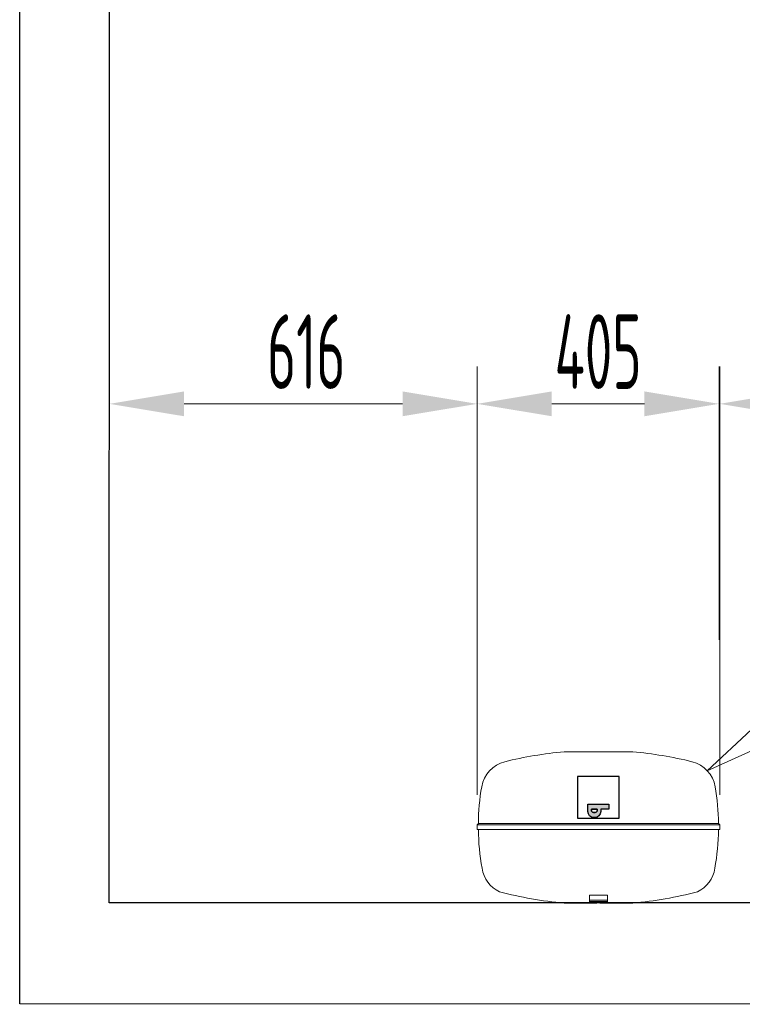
# Model space of a CAD drawing. Header units: millimetres. Extents: x 1279 to 58476, y -6899 to 74987.
# Tile 220 of 250: x 38749 to 39959, y 68656 to 70306. Entities that reach past the tile are written whole.
import ezdxf

# ---------------------------------------------------------------- set-up
doc = ezdxf.new("R2010")
doc.units = ezdxf.units.MM
for name, color, linetype, lineweight in [('JS_VYT_POPIS - OBECNĚ', 7, 'Continuous', 5), ('Schraffur (ISO)', 7, 'Continuous', 18), ('Skizziergeometrie (ISO)', 7, 'Continuous', 25), ('UT_KOTY - DIMENZE', 7, 'Continuous', 5)]:
    doc.layers.add(name, color=color, linetype=linetype, lineweight=lineweight)
doc.styles.add('ISOCP 2.5', font='isocp.shx', dxfattribs={"width": 0.6, "height": 2.5})

# ---------------------------------------------------------------- blocks, each defined once
blk = doc.blocks.new('_ClosedBlank')
at = {"color": 0, "linetype": 'ByBlock', "lineweight": -2}
for p, q in [((-1, 0.167), (0, 0)), ((-1, 0.167), (-1, -0.167)), ((0, 0), (-1, -0.167))]:
    blk.add_line(p, q, dxfattribs=at)
blk = doc.blocks.new('P gross')
at = {"layer": 'Schraffur (ISO)'}
h = blk.add_hatch(color=256, dxfattribs=at)
edge = h.paths.add_edge_path(flags=16)
edge.add_line((8.77, 4.69), (7.98, 4.69))
edge.add_line((7.98, 4.69), (7.98, 0.78))
edge.add_line((7.98, 0.78), (8.77, 0.78))
edge.add_arc((8.77, 2.28), 1.5, 270, 360)
edge.add_line((10.27, 2.28), (10.27, 3.19))
edge.add_arc((8.77, 3.19), 1.5, 0, 90)
edge = h.paths.add_edge_path()
edge.add_line((4.48, 7.03), (4.48, -7.03))
edge.add_line((4.48, -7.03), (7.98, -7.03))
edge.add_line((7.98, -7.03), (7.98, -1.56))
edge.add_line((7.98, -1.56), (9.56, -1.56))
edge.add_arc((9.56, 2.44), 4, 270, 360)
edge.add_line((13.56, 2.44), (13.56, 3.03))
edge.add_arc((9.56, 3.03), 4, 0, 90)
edge.add_line((9.56, 7.03), (4.48, 7.03))
for p, q in [((4.48, 7.03), (4.48, -7.03)), ((9.56, 7.03), (4.48, 7.03)), ((8.77, 4.69), (7.98, 4.69)), ((7.98, 4.69), (7.98, 0.78)), ((7.98, 0.78), (8.77, 0.78)), ((10.27, 2.28), (10.27, 3.19)), ((13.56, 2.44), (13.56, 3.03)), ((7.98, -1.56), (9.56, -1.56)), ((7.98, -7.03), (7.98, -1.56)), ((4.48, -7.03), (7.98, -7.03))]:
    blk.add_line(p, q)
for centre, radius, start, end in [((9.56, 3.03), 4, 0, 90), ((8.77, 3.19), 1.5, 0, 90), ((8.77, 2.28), 1.5, 270, 0), ((9.56, 2.44), 4, 270, 0)]:
    blk.add_arc(centre, radius, start, end)
at = {"layer": 'Skizziergeometrie (ISO)'}
for p, q in [((-14, 14.01), (14, 14.01)), ((-14, -14.01), (-14, 14.01)), ((14, 14.01), (14, -14.01)), ((4.48, 7.03), (4.48, -7.03)), ((9.56, 7.03), (4.48, 7.03)), ((7.98, 0.78), (7.98, 4.69)), ((7.98, 4.69), (8.77, 4.69)), ((8.77, 0.78), (7.98, 0.78)), ((10.27, 3.19), (10.27, 2.28)), ((13.56, 2.44), (13.56, 3.03)), ((7.98, -7.03), (7.98, -1.56)), ((7.98, -1.56), (9.56, -1.56)), ((4.48, -7.03), (7.98, -7.03)), ((14, -14.01), (-14, -14.01))]:
    blk.add_line(p, q, dxfattribs=at)
for centre, radius, start, end in [((9.56, 3.03), 4, 0, 90), ((8.77, 3.19), 1.5, 0, 90), ((8.77, 2.28), 1.5, 270, 0), ((9.56, 2.44), 4, 270, 0)]:
    blk.add_arc(centre, radius, start, end, dxfattribs=at)

msp = doc.modelspace()

# ---------------------------------------------------------------- linework, layer by layer
for p, q in [((38748.5, 68656.5), (38749, 70555.3)), ((38898.6, 68826), (38898.9, 70555.3)), ((41031, 68825.5), (38898.6, 68826)), ((41181, 68655.9), (38748.5, 68656.5))]:
    msp.add_line(p, q)
at = {"color": 0, "lineweight": 5}
for p, q in [((39662.8, 69079), (39772.8, 69079)), ((39516.8, 68958.7), (39514.7, 68956.7)), ((39920.9, 68956.7), (39514.7, 68956.7)), ((39514.7, 68956.7), (39514.7, 68948.7)), ((39920.9, 68948.7), (39514.7, 68948.7)), ((39516.8, 68958.7), (39918.9, 68958.7)), ((39918.9, 68958.7), (39920.9, 68956.7)), ((39920.9, 68956.7), (39920.9, 68948.7)), ((39702.8, 68839), (39702.8, 68837.5)), ((39732.8, 68839), (39702.8, 68839)), ((39702.8, 68830.2), (39702.8, 68837.5)), ((39732.8, 68837.5), (39732.8, 68839)), ((39732.8, 68837.5), (39732.8, 68830.2)), ((39712, 68825.4), (39662.7, 68825.4)), ((39702.8, 68830.2), (39702.8, 68828.2)), ((39702.8, 68825.5), (39702.8, 68828.2)), ((39702.8, 68825.5), (39702.8, 68825.4)), ((39712.5, 68825.4), (39702.8, 68825.4)), ((39714.3, 68826.9), (39714.3, 68826.2)), ((39721.3, 68826.2), (39721.3, 68826.9)), ((39732.8, 68825.4), (39723.2, 68825.4)), ((39773, 68825.4), (39723.6, 68825.4)), ((39732.8, 68828.2), (39732.8, 68830.2)), ((39732.8, 68828.2), (39732.8, 68825.5)), ((39732.8, 68825.4), (39732.8, 68825.5))]:
    msp.add_line(p, q, dxfattribs=at)
at = {"color": 0, "lineweight": 5, "flags": 128}
msp.add_lwpolyline([(39712, 68825.5), (39712.2, 68825.4), (39712.4, 68825.4), (39712.8, 68825.4), (39713.2, 68825.4), (39713.6, 68825.5), (39714.1, 68825.5), (39714.6, 68825.6), (39715.2, 68825.7), (39715.9, 68825.8), (39716.5, 68825.8), (39717.2, 68825.8), (39717.8, 68825.9), (39718.5, 68825.8), (39719.1, 68825.8), (39719.8, 68825.8), (39720.4, 68825.7), (39721, 68825.6), (39721.6, 68825.5), (39722.1, 68825.5), (39722.5, 68825.4), (39722.9, 68825.4), (39723.2, 68825.4), (39723.5, 68825.4), (39723.7, 68825.5)], dxfattribs=at)
at = {"color": 0, "lineweight": 5}
for centre, radius, start, end in [((39717.8, 68429.5), 652, 95.0567, 103.91), ((39662.8, 69051), 28, 90, 95.0567), ((39772.8, 69051), 28, 84.9433, 90), ((39717.8, 68429.5), 652, 76.09, 84.9433), ((39573.6, 69011.9), 52, 103.91, 170.4391), ((39862.1, 69011.9), 52, 9.5609, 76.09), ((39918.7, 68953.7), 402, 170.4391, 179.2874), ((39516.9, 68953.7), 402, 0.7126, 9.5609), ((39916.7, 68953.7), 400, 180.7162, 190.0604), ((39519, 68953.7), 400, 349.9396, 359.2838), ((39574.3, 68891.4), 52, 188.379, 244.7579), ((39861.4, 68891.4), 52, 295.2421, 351.621), ((39717.8, 69475), 652, 255.2763, 264.9295), ((39717.8, 69475), 652, 275.0705, 284.7237), ((39662.7, 68853.4), 28, 264.9295, 270), ((39773, 68853.4), 28, 270, 275.0705)]:
    msp.add_arc(centre, radius, start, end, dxfattribs=at)
at = {"color": 0, "lineweight": 5, "extrusion": (0, 0, -1)}
for centre, major_axis, start_param, end_param in [((39717.8, 68823.6), (-60, 0), 1.318116, 1.823477), ((39717.8, 68821.6), (60, 0), 4.459709, 4.965069), ((39717.8, 68825.6), (-6, 0), 6.054897, 7.231155), ((39717.8, 68826.9), (3.5, 0), 3.141593, 6.283185), ((39717.8, 68825.6), (6, 0), 5.335216, 6.511474)]:
    msp.add_ellipse(centre, major_axis=major_axis, ratio=0.113203, start_param=start_param, end_param=end_param, dxfattribs=at)
at = {"layer": 'UT_KOTY - DIMENZE'}
for p, q in [((38898.8, 69709), (38898.8, 69724.5)), ((39514.7, 69266.7), (39514.7, 69724.5)), ((39514.7, 69006.7), (39514.7, 69724.5)), ((39919.9, 69266.7), (39919.9, 69724.5)), ((39920.9, 69006.7), (39920.9, 69724.5)), ((39389.7, 69662), (39023.8, 69662)), ((39794.9, 69662), (39639.7, 69662))]:
    msp.add_line(p, q, dxfattribs=at)
for points in [[(39023.8, 69682.8), (39023.8, 69641.2), (38898.8, 69662)], [(39389.7, 69682.8), (39389.7, 69641.2), (39514.7, 69662)], [(39639.7, 69682.8), (39639.7, 69641.2), (39514.7, 69662)], [(39794.9, 69682.8), (39794.9, 69641.2), (39919.9, 69662)], [(40045.9, 69682.8), (40045.9, 69641.2), (39920.9, 69662)]]:
    msp.add_solid(points, dxfattribs=at)

# ---------------------------------------------------------------- block references
at = {"color": 0, "lineweight": 5, "xscale": -2.5, "yscale": 2.5, "zscale": 2.5, "rotation": 90}
msp.add_blockref('P gross', (39717.8, 69002.7), dxfattribs=at)
at = {"layer": 'JS_VYT_POPIS - OBECNĚ', "xscale": 100, "yscale": 100, "zscale": 100, "rotation": 213.6616736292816}
msp.add_blockref('_ClosedBlank', (39900.2, 69047.2), dxfattribs=at)

# ---------------------------------------------------------------- texts
at = {"layer": 'UT_KOTY - DIMENZE', "char_height": 125, "attachment_point": 5, "style": 'ISOCP 2.5'}
for s, insert in [('616', (39228.4, 69749.5)), ('405', (39717.3, 69749.5))]:
    msp.add_mtext(s, dxfattribs=dict(at, insert=insert))

doc.saveas('drawing.dxf')
